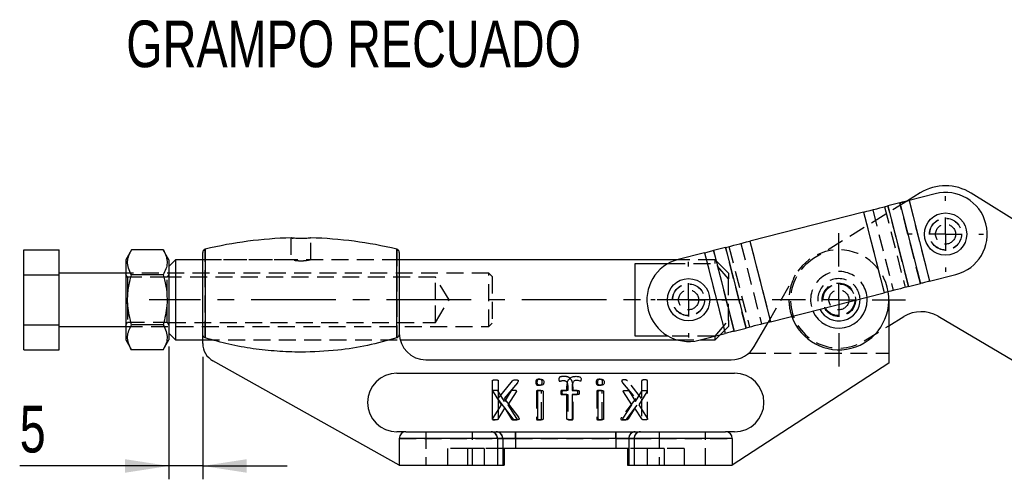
# Model space of a CAD drawing. Extents: x 28 to 393, y 15 to 279.
# Tile 1 of 18: x 29 to 103, y 15 to 50. Entities that reach past the tile are written whole.
import ezdxf

# ---------------------------------------------------------------- set-up
doc = ezdxf.new("R2010")
doc.units = 0
doc.linetypes.add('CENTERX2', pattern=[20.32, 12.7, -2.54, 2.54, -2.54])
doc.linetypes.add('HIDDEN', pattern=[1.905, 1.27, -0.635])
doc.layers.get('0').update_dxf_attribs({"linetype": 'CONTINUOUS'})
doc.styles.add('SLDTEXTSTYLE0', font='TXT', dxfattribs={"width": 0.75})
doc.dimstyles.new('SLDDIMSTYLE5', dxfattribs={"dimtxt": 3.5, "dimasz": 3.302, "dimexe": 0, "dimexo": 0.0625, "dimgap": 0.875, "dimtad": 1, "dimdec": 0, "dimlfac": 2, "dimrnd": 1e-09, "dimzin": 12, "dimtxsty": 'SLDTEXTSTYLE0', "dimsah": 1, "dimcen": 0.09, "dimazin": 3, "dimtfac": 1, "dimtmove": 0, "dimatfit": 3, "dimtolj": 1, "dimtzin": 12})

# ---------------------------------------------------------------- blocks, each defined once
blk = doc.blocks.new('_D_12')
at = {"color": 179, "linetype": 'CONTINUOUS'}
for p, q in [((40.16, 25.088), (40.16, 15.123)), ((42.693, 24.318), (42.693, 15.123)), ((40.16, 16.123), (28.954, 16.123)), ((42.693, 16.123), (40.16, 16.123)), ((42.693, 16.123), (49.043, 16.123))]:
    blk.add_line(p, q, dxfattribs=at)
for points in [[(40.16, 16.123), (36.858, 16.631), (36.858, 15.615)], [(42.693, 16.123), (45.995, 15.615), (45.995, 16.631)]]:
    blk.add_solid(points, dxfattribs=at)
at = {"color": 179, "linetype": 'CONTINUOUS', "insert": (28.954, 20.635, 0.05), "char_height": 3.5, "attachment_point": 1, "style": 'SLDTEXTSTYLE0'}
blk.add_mtext('5', dxfattribs=at)
blk = doc.blocks.new('SW_CENTERMARKSYMBOL_7')
at = {"color": 0, "linetype": 'CONTINUOUS'}
for p, q in [((0, 2.5), (0, 5)), ((0, 0), (0, 1.25)), ((-2.5, 0), (-5, 0)), ((0, 0), (-1.25, 0)), ((0, 0), (0, -1.25)), ((0, 0), (1.25, 0)), ((2.5, 0), (5, 0)), ((0, -2.5), (0, -5))]:
    blk.add_line(p, q, dxfattribs=at)
blk = doc.blocks.new('SW_CENTERMARKSYMBOL_8')
at = {"color": 0, "linetype": 'CONTINUOUS'}
for p, q in [((0, 2.5), (0, 2.8375)), ((0, 0), (0, 1.25)), ((-2.5, 0), (-2.8375, 0)), ((0, 0), (-1.25, 0)), ((0, 0), (0, -1.25)), ((0, 0), (1.25, 0)), ((2.5, 0), (2.8375, 0)), ((0, -2.5), (0, -2.8375))]:
    blk.add_line(p, q, dxfattribs=at)
blk = doc.blocks.new('SW_CENTERMARKSYMBOL_9')
at = {"color": 0, "linetype": 'CONTINUOUS'}
for p, q in [((0, 2.5), (0, 2.8375)), ((0, 0), (0, 1.25)), ((-2.5, 0), (-2.8375, 0)), ((0, 0), (-1.25, 0)), ((0, 0), (0, -1.25)), ((0, 0), (1.25, 0)), ((2.5, 0), (2.8375, 0)), ((0, -2.5), (0, -2.8375))]:
    blk.add_line(p, q, dxfattribs=at)

msp = doc.modelspace()

# ---------------------------------------------------------------- linework, layer by layer
at = {"color": 7, "linetype": 'CONTINUOUS'}
for p, q in [((96.5525, 36.5999), (95.5868, 36.0061)), ((97.6785, 36.54), (95.7076, 36.0369)), ((114.6269, 27.73), (100.3644, 36.5912)), ((95.0225, 35.862), (94.1276, 35.6336)), ((94.1276, 35.6336), (95.6733, 29.5778)), ((95.0225, 35.862), (96.5682, 29.8062)), ((95.7076, 36.0369), (97.2533, 29.9811)), ((92.2948, 35.1658), (83.7713, 32.9903)), ((92.2948, 35.1658), (93.8405, 29.11)), ((81.9385, 32.5225), (81.0436, 32.294)), ((81.9385, 32.5225), (83.4842, 26.4666)), ((83.7713, 32.9903), (85.317, 26.9344)), ((29.2604, 32.341), (31.9104, 32.341)), ((29.2604, 30.4646), (29.2604, 32.341)), ((31.9104, 30.4646), (31.9104, 32.341)), ((37.345, 32.341), (36.9104, 31.5882)), ((39.7258, 32.341), (37.345, 32.341)), ((40.1604, 31.5882), (39.7258, 32.341)), ((42.6934, 26.0625), (42.6934, 32.1419)), ((57.4437, 32.1419), (57.4437, 26.0625)), ((80.3584, 32.1192), (78.3876, 31.6161)), ((80.3584, 32.1192), (81.9041, 26.0633)), ((81.0436, 32.294), (82.5893, 26.2382)), ((36.9104, 31.5882), (36.9104, 25.5882)), ((40.6604, 31.5882), (40.1604, 31.0882)), ((40.1604, 31.5882), (40.1604, 25.5882)), ((42.6934, 31.5882), (40.6604, 31.5882)), ((40.6604, 31.5882), (40.6604, 28.5882)), ((78.2854, 31.5882), (57.4437, 31.5882)), ((75.1604, 31.3154), (77.6346, 31.3154)), ((75.1604, 25.861), (75.1604, 31.3154)), ((29.2604, 30.4646), (31.9104, 30.4646)), ((29.2604, 26.7118), (29.2604, 30.4646)), ((36.9104, 30.5882), (31.9104, 30.5882)), ((31.9104, 26.7118), (31.9104, 30.4646)), ((39.7258, 30.4646), (37.345, 30.4646)), ((97.2533, 29.9811), (99.2242, 30.4841)), ((95.6733, 29.5778), (96.5682, 29.8062)), ((85.317, 26.9344), (93.8405, 29.11)), ((40.6604, 28.5882), (40.6604, 25.5882)), ((92.5691, 28.5882), (92.5602, 28.7832)), ((94.1941, 28.5882), (94.1941, 23.8385)), ((97.8849, 27.3511), (107.5772, 21.6621)), ((29.2604, 26.7118), (31.9104, 26.7118)), ((29.2604, 24.8354), (29.2604, 26.7118)), ((31.9104, 24.8354), (31.9104, 26.7118)), ((39.7258, 26.7118), (37.345, 26.7118)), ((84.0935, 25.0886), (85.1319, 26.8872)), ((94.1941, 26.6386), (95.3098, 27.3247)), ((31.9104, 26.5882), (36.9104, 26.5882)), ((40.1604, 26.0882), (40.6604, 25.5882)), ((42.6934, 25.3181), (42.6934, 26.0625)), ((79.9333, 25.5603), (81.9041, 26.0633)), ((81.1604, 25.5882), (81.5435, 25.9713)), ((82.5893, 26.2382), (83.4842, 26.4666)), ((36.9104, 25.5882), (37.345, 24.8354)), ((39.7258, 24.8354), (40.1604, 25.5882)), ((40.6604, 25.5882), (42.6934, 25.5882)), ((57.5073, 25.5882), (78.2854, 25.5882)), ((77.6346, 25.861), (75.1604, 25.861)), ((80.0427, 25.5882), (81.1604, 25.5882)), ((81.1604, 25.861), (81.1116, 25.861)), ((81.1604, 25.5882), (81.1604, 25.861)), ((29.2604, 24.8354), (31.9104, 24.8354)), ((39.7258, 24.8354), (37.345, 24.8354)), ((57.4437, 16.1882), (43.4611, 24.0089)), ((59.4437, 24.0886), (82.3615, 24.0886)), ((94.1941, 23.8385), (82.4437, 16.1882)), ((57.2689, 23.0886), (82.6185, 23.0886)), ((64.4358, 19.657), (64.4358, 22.5095)), ((64.8769, 22.5095), (64.8769, 21.1887)), ((64.8769, 21.1887), (65.9427, 22.5095)), ((66.308, 22.3675), (65.3098, 21.1887)), ((67.8505, 19.6542), (67.8505, 21.7181)), ((68.2475, 21.7181), (68.2475, 19.6542)), ((69.7479, 21.7891), (70.0299, 21.7891)), ((70.0299, 21.4803), (69.7479, 21.4803)), ((70.0299, 21.7891), (70.0299, 22.0083)), ((70.0299, 19.6549), (70.0299, 21.4803)), ((70.4269, 22.0249), (70.4269, 21.7891)), ((70.4269, 21.7891), (70.8819, 21.7891)), ((70.8819, 21.4803), (70.4269, 21.4803)), ((70.4269, 21.4803), (70.4269, 19.6549)), ((72.3858, 19.6542), (72.3858, 21.7181)), ((72.7828, 21.7181), (72.7828, 19.6542)), ((74.8919, 20.7048), (74.2757, 21.6747)), ((74.692, 21.7298), (75.169, 20.9612)), ((75.169, 20.9612), (75.653, 21.7298)), ((76.03, 21.6747), (75.4179, 20.7158)), ((65.9847, 19.657), (64.8769, 21.1432)), ((64.8769, 21.1432), (64.8769, 19.657)), ((65.3098, 21.1887), (66.3845, 19.7783)), ((74.2405, 19.6977), (74.8919, 20.7048)), ((75.4179, 20.7158), (76.0645, 19.6977)), ((75.1387, 20.4663), (74.6382, 19.6473)), ((75.6412, 19.6473), (75.1387, 20.4663)), ((57.9437, 18.6882), (57.2689, 18.6882)), ((57.9437, 18.6882), (64.333, 18.6882)), ((64.333, 18.6882), (64.7294, 18.6882)), ((64.7294, 18.6882), (66.1783, 18.6882)), ((66.1783, 18.1882), (66.1783, 18.6882)), ((66.1783, 18.6882), (73.7092, 18.6882)), ((73.7092, 18.1882), (73.7092, 18.6882)), ((73.7092, 18.6882), (75.158, 18.6882)), ((75.158, 18.6882), (75.5544, 18.6882)), ((75.5544, 18.6882), (81.9437, 18.6882)), ((82.6185, 18.6882), (81.9437, 18.6882)), ((64.8159, 18.1882), (57.4437, 18.1882)), ((57.4437, 18.1882), (57.4437, 16.1882)), ((64.8159, 18.1882), (64.8159, 16.1882)), ((65.2123, 18.1882), (64.8159, 18.1882)), ((65.2123, 18.1882), (65.2123, 17.4382)), ((66.1783, 18.1882), (65.2123, 18.1882)), ((66.1783, 18.1882), (66.1783, 17.4382)), ((73.7092, 18.1882), (66.1783, 18.1882)), ((74.6751, 18.1882), (73.7092, 18.1882)), ((73.7092, 18.1882), (73.7092, 17.4382)), ((75.0715, 18.1882), (74.6751, 18.1882)), ((74.6751, 18.1882), (74.6751, 17.4382)), ((75.0715, 18.1882), (75.0715, 16.1882)), ((82.4437, 18.1882), (75.0715, 18.1882)), ((82.4437, 18.1882), (82.4437, 16.1882)), ((65.2123, 17.4382), (65.2123, 16.1882)), ((66.1783, 17.4382), (65.2123, 17.4382)), ((65.3145, 17.4382), (65.3145, 16.1882)), ((73.7092, 17.4382), (66.1783, 17.4382)), ((74.6751, 17.4382), (73.7092, 17.4382)), ((74.5729, 17.4382), (74.5729, 16.1882)), ((74.6751, 17.4382), (74.6751, 16.1882)), ((57.4437, 16.1882), (64.8159, 16.1882)), ((64.8159, 16.1882), (65.2123, 16.1882)), ((65.2123, 16.1882), (65.3145, 16.1882)), ((74.5729, 16.1882), (74.6751, 16.1882)), ((74.6751, 16.1882), (75.0715, 16.1882)), ((75.0715, 16.1882), (82.4437, 16.1882))]:
    msp.add_line(p, q, dxfattribs=at)
at = {"color": 7, "linetype": 'HIDDEN'}
for p, q in [((95.5868, 36.0061), (88.5453, 31.6761)), ((93.8749, 35.5691), (95.4206, 29.5133)), ((95.6733, 29.5778), (94.1276, 35.6336)), ((96.5682, 29.8062), (95.0225, 35.862)), ((95.7076, 36.0369), (97.2533, 29.9811)), ((92.2948, 35.1658), (93.8405, 29.11)), ((92.98, 35.3407), (94.5257, 29.2848)), ((49.3185, 33.2282), (49.3185, 31.5857)), ((49.4035, 33.2183), (49.4851, 33.2089)), ((50.8185, 31.5882), (50.8185, 33.2282)), ((83.4842, 26.4666), (81.9385, 32.5225)), ((82.1912, 32.587), (83.7369, 26.5311)), ((83.0861, 32.8154), (84.6318, 26.7595)), ((83.7713, 32.9903), (85.317, 26.9344)), ((42.8848, 25.7306), (42.8848, 32.385)), ((57.2523, 32.385), (57.2523, 25.7306)), ((80.3584, 32.1192), (81.9041, 26.0633)), ((82.5893, 26.2382), (81.0436, 32.294)), ((57.4437, 31.5882), (42.6934, 31.5882)), ((49.3285, 31.5882), (42.6934, 31.5882)), ((57.4437, 31.5882), (50.8185, 31.5882)), ((77.6346, 31.3154), (81.1604, 31.3154)), ((81.1604, 31.5882), (78.2854, 31.5882)), ((81.1604, 31.3154), (81.1604, 31.5882)), ((82.1604, 30.5882), (81.1604, 31.5882)), ((82.1604, 30.1494), (81.1604, 31.3154)), ((64.1604, 30.5882), (36.9104, 30.5882)), ((37.0559, 30.2757), (36.9104, 30.4835)), ((40.1604, 30.4835), (40.0149, 30.2757)), ((64.1604, 26.5882), (64.1604, 30.5882)), ((64.4104, 30.3382), (64.1604, 30.5882)), ((64.4104, 30.3382), (64.4104, 26.8382)), ((82.1604, 30.5882), (82.1604, 30.1494)), ((85.1319, 26.8872), (87.1965, 30.4632)), ((37.0559, 30.2757), (37.0559, 26.9007)), ((40.0149, 30.2757), (37.0559, 30.2757)), ((40.0149, 26.9007), (40.0149, 30.2757)), ((60.1604, 30.2882), (40.1604, 30.2882)), ((60.1604, 28.5882), (60.1604, 30.2882)), ((61.1819, 28.5882), (60.1604, 30.2882)), ((82.1604, 27.0269), (82.1604, 30.1494)), ((60.1604, 26.8882), (60.1604, 28.5882)), ((60.1604, 26.8882), (61.1819, 28.5882)), ((36.9104, 26.6929), (37.0559, 26.9007)), ((37.0559, 26.9007), (40.0149, 26.9007)), ((40.0149, 26.9007), (40.1604, 26.6929)), ((40.1604, 26.8882), (60.1604, 26.8882)), ((64.1604, 26.5882), (64.4104, 26.8382)), ((81.1604, 25.861), (82.1604, 27.0269)), ((82.1604, 27.0269), (82.1604, 26.5882)), ((92.343, 25.5003), (94.1941, 26.6386)), ((36.9104, 26.5882), (64.1604, 26.5882)), ((81.5435, 25.9713), (82.1604, 26.5882)), ((42.6934, 25.5882), (57.5073, 25.5882)), ((42.6934, 25.5882), (57.4997, 25.5882)), ((81.1116, 25.861), (77.6346, 25.861)), ((78.2854, 25.5882), (80.0427, 25.5882)), ((83.6839, 24.5882), (94.1941, 24.5882)), ((74.209, 22.3641), (75.2072, 21.1853)), ((75.6401, 21.1853), (74.5744, 22.5061)), ((75.6401, 22.5061), (75.6401, 21.1853)), ((76.0813, 19.6536), (76.0813, 22.5061)), ((64.487, 21.6713), (65.0991, 20.7125)), ((65.348, 20.9579), (64.8641, 21.7265)), ((65.825, 21.7265), (65.348, 20.9579)), ((65.6251, 20.7014), (66.2414, 21.6713)), ((67.7342, 21.7147), (67.7342, 19.6509)), ((68.1313, 19.6509), (68.1313, 21.7147)), ((70.0901, 21.7858), (69.6351, 21.7858)), ((69.6351, 21.4769), (70.0901, 21.4769)), ((70.0901, 22.0215), (70.0901, 21.7858)), ((70.0901, 21.4769), (70.0901, 19.6516)), ((70.4871, 21.7858), (70.4871, 22.005)), ((70.7691, 21.7858), (70.4871, 21.7858)), ((70.4871, 21.4769), (70.7691, 21.4769)), ((70.4871, 19.6516), (70.4871, 21.4769)), ((72.2695, 21.7147), (72.2695, 19.6509)), ((72.6666, 19.6509), (72.6666, 21.7147)), ((65.0991, 20.7125), (64.4525, 19.6943)), ((66.2765, 19.6943), (65.6251, 20.7014)), ((75.2072, 21.1853), (74.1325, 19.775)), ((74.5323, 19.6536), (75.6401, 21.1398)), ((75.6401, 21.1398), (75.6401, 19.6536)), ((64.8758, 19.644), (65.3783, 20.4629)), ((65.3783, 20.4629), (65.8788, 19.644)), ((59.4437, 18.6882), (59.4437, 16.1882)), ((62.9437, 16.1882), (62.9437, 18.6882)), ((66.1783, 18.6882), (66.1783, 18.1882)), ((73.7092, 18.6882), (73.7092, 18.1882)), ((76.9437, 18.6882), (76.9437, 16.1882)), ((80.4437, 16.1882), (80.4437, 18.6882)), ((57.4437, 18.1882), (64.8159, 18.1882)), ((64.8159, 18.1882), (65.2123, 18.1882)), ((64.8159, 18.1882), (64.8159, 16.1882)), ((65.2123, 18.1882), (66.1783, 18.1882)), ((65.2123, 18.1882), (65.2123, 17.4382)), ((66.1783, 18.1882), (73.7092, 18.1882)), ((66.1783, 18.1882), (66.1783, 17.4382)), ((73.7092, 18.1882), (74.6751, 18.1882)), ((73.7092, 18.1882), (73.7092, 17.4382)), ((74.6751, 18.1882), (75.0715, 18.1882)), ((74.6751, 18.1882), (74.6751, 17.4382)), ((75.0715, 18.1882), (82.4437, 18.1882)), ((75.0715, 18.1882), (75.0715, 16.1882)), ((61.0687, 17.4382), (61.0687, 16.1882)), ((62.5687, 17.4382), (61.0687, 17.4382)), ((63.8145, 17.4382), (62.5687, 17.4382)), ((62.5687, 17.4382), (62.5687, 16.1882)), ((63.8145, 17.4382), (63.8145, 16.1882)), ((65.2123, 17.4382), (63.8145, 17.4382)), ((65.2123, 17.4382), (65.2123, 16.1882)), ((76.0729, 17.4382), (74.6751, 17.4382)), ((74.6751, 17.4382), (74.6751, 16.1882)), ((76.0729, 16.1882), (76.0729, 17.4382)), ((77.3187, 17.4382), (76.0729, 17.4382)), ((77.3187, 17.4382), (77.3187, 16.1882)), ((78.8187, 17.4382), (77.3187, 17.4382)), ((78.8187, 17.4382), (78.8187, 16.1882))]:
    msp.add_line(p, q, dxfattribs=at)
at = {"color": 8, "linetype": 'CONTINUOUS'}
for p, q in [((42.8848, 32.385), (42.8848, 25.7306)), ((57.2523, 25.7306), (57.2523, 32.385))]:
    msp.add_line(p, q, dxfattribs=at)
at = {"color": 179, "linetype": 'CENTERX2', "ltscale": 0.5}
msp.add_line((83.1604, 28.5882), (38.6604, 28.5882), dxfattribs=at)
at = {"color": 7, "linetype": 'CONTINUOUS', "flags": 128}
for points in [[(92.2948, 35.1658), (92.5489, 35.2307), (92.8005, 35.2949), (93.0472, 35.3579), (93.2867, 35.419), (93.5166, 35.4777), (93.7348, 35.5334), (93.9391, 35.5855), (94.1276, 35.6336)], [(95.0225, 35.862), (95.093, 35.88), (95.1693, 35.8995), (95.2509, 35.9203), (95.3368, 35.9423), (95.4264, 35.9651), (95.5186, 35.9887), (95.6127, 36.0127), (95.7076, 36.0369)], [(81.9385, 32.5225), (82.127, 32.5706), (82.3313, 32.6227), (82.5494, 32.6784), (82.7794, 32.7371), (83.0189, 32.7982), (83.2656, 32.8612), (83.5172, 32.9254), (83.7713, 32.9903)], [(80.3584, 32.1192), (80.4534, 32.1434), (80.5475, 32.1674), (80.6397, 32.1909), (80.7292, 32.2138), (80.8152, 32.2357), (80.8967, 32.2566), (80.9731, 32.2761), (81.0436, 32.294)], [(95.6733, 29.5778), (95.4848, 29.5297), (95.2805, 29.4775), (95.0623, 29.4218), (94.8324, 29.3631), (94.5929, 29.302), (94.3462, 29.239), (94.0946, 29.1748), (93.8405, 29.11)], [(97.2533, 29.9811), (97.1584, 29.9568), (97.0643, 29.9328), (96.9721, 29.9093), (96.8825, 29.8864), (96.7966, 29.8645), (96.715, 29.8437), (96.6387, 29.8242), (96.5682, 29.8062)], [(85.317, 26.9344), (85.0629, 26.8696), (84.8113, 26.8053), (84.5646, 26.7424), (84.3251, 26.6812), (84.0951, 26.6225), (83.877, 26.5669), (83.6727, 26.5147), (83.4842, 26.4666)], [(82.5893, 26.2382), (82.5188, 26.2202), (82.4425, 26.2007), (82.3609, 26.1799), (82.2749, 26.158), (82.1854, 26.1351), (82.0932, 26.1116), (81.9991, 26.0876), (81.9041, 26.0633)]]:
    msp.add_lwpolyline(points, dxfattribs=at)
at = {"color": 7, "linetype": 'HIDDEN', "flags": 128}
msp.add_lwpolyline([(95.7076, 36.0369), (95.4536, 35.9721), (95.202, 35.9079), (95.0225, 35.862)], dxfattribs=at)
at = {"color": 7, "linetype": 'CONTINUOUS'}
for centre in [(98.4514, 33.512), (79.1604, 28.5882)]:
    msp.add_circle(centre, 1.5875, dxfattribs=at)
at = {"color": 7, "linetype": 'HIDDEN'}
for centre, radius in [((98.4514, 33.512), 1.2), ((98.4514, 33.512), 1.1906), ((98.4514, 33.512), 0.75), ((79.1604, 28.5882), 1.2), ((79.1604, 28.5882), 1.1906), ((90.4441, 28.5882), 1.25), ((90.4441, 28.5882), 1.2), ((90.4441, 28.5882), 1.1906), ((79.1604, 28.5882), 0.75), ((90.4441, 28.5882), 0.75)]:
    msp.add_circle(centre, radius, dxfattribs=at)
at = {"color": 7, "linetype": 'CONTINUOUS'}
for centre, radius, start, end in [((98.4514, 33.512), 3.625, 58.147615, 121.588442), ((98.4514, 33.512), 3.125, 284.318557, 104.318557), ((50.0685, 2.5698), 30.6684, 91.388957, 103.54676), ((50.0685, 2.5698), 30.6684, 76.45324, 88.610164), ((42.9434, 32.1419), 0.25, 103.54676, 180), ((57.1937, 32.1419), 0.25, 0, 76.45324), ((79.1604, 28.5882), 3.125, 104.318557, 284.318557), ((90.4441, 28.5882), 3.75, 199.434511, 9.202602), ((90.4441, 28.5882), 2.125, 203.372351, 0), ((90.4441, 28.5882), 1.5875, 206.478516, 2.158597), ((96.6193, 25.1951), 2.5, 59.588443, 121.588442), ((59.4437, 26.0886), 2, 180, 270), ((44.1934, 25.3181), 1.5, 180, 240.780754), ((82.3615, 26.0886), 2, 270, 330), ((57.2689, 20.8884), 2.2002, 90, 270), ((82.6185, 20.8884), 2.2002, 270, 90), ((57.9437, 18.1882), 0.5, 90, 180), ((64.3243, 18.1966), 0.4917, 359.024263, 88.989811), ((64.7207, 18.1966), 0.4917, 359.024263, 88.989811), ((75.1667, 18.1966), 0.4917, 91.010189, 180.975737), ((75.5631, 18.1966), 0.4917, 91.010189, 180.975737), ((81.9437, 18.1882), 0.5, 0, 90)]:
    msp.add_arc(centre, radius, start, end, dxfattribs=at)
at = {"color": 7, "linetype": 'HIDDEN'}
for centre, radius, start, end in [((90.4441, 28.5882), 3.75, 9.202602, 180), ((90.4441, 28.5882), 3.625, 121.588442, 301.588442), ((90.4441, 28.5882), 2.125, 5.264762, 203.372351), ((90.4441, 28.5882), 1.5875, 69.096293, 206.478516), ((90.4441, 28.5882), 1.5875, 2.158597, 69.096293), ((90.4441, 28.5882), 3.75, 180, 199.434511), ((64.3243, 18.1966), 0.4917, 359.024263, 88.989811), ((64.7207, 18.1966), 0.4917, 359.024263, 88.989811), ((75.1667, 18.1966), 0.4917, 91.010189, 180.975737), ((75.5631, 18.1966), 0.4917, 91.010189, 180.975737)]:
    msp.add_arc(centre, radius, start, end, dxfattribs=at)
at = {"color": 7, "linetype": 'CONTINUOUS'}
for points, knots in [([(49.4543, 33.212), (49.4111, 33.2173), (49.3326, 33.2269), (49.3273, 33.2278), (49.3249, 33.2282)], [0, 0, 0, 0, 0.5508901, 1, 1, 1, 1]), ([(50.8127, 33.2282), (50.8093, 33.2277), (50.8018, 33.2267), (50.691, 33.2123), (50.5127, 33.1942), (50.2814, 33.1796), (50.0266, 33.1755), (49.7786, 33.1834), (49.5811, 33.1984), (49.4914, 33.208), (49.4543, 33.212)], [0, 0, 0, 0, 0.11009479, 0.24220263, 0.37527616, 0.50908718, 0.64224021, 0.77435438, 0.90667511, 1, 1, 1, 1]), ([(37.345, 30.4646), (37.2612, 30.6274), (37.0917, 30.9567), (37.0297, 31.4445), (37.1207, 31.9108), (37.2698, 32.1967), (37.345, 32.341)], [0, 0, 0, 0, 0.26460233, 0.53494225, 0.76534025, 1, 1, 1, 1]), ([(39.7258, 32.341), (39.8096, 32.1781), (39.9791, 31.8489), (40.0412, 31.361), (39.9501, 30.8947), (39.801, 30.6088), (39.7258, 30.4646)], [0, 0, 0, 0, 0.26460213, 0.5349422, 0.7653402, 1, 1, 1, 1]), ([(37.345, 26.7118), (37.2289, 27.1894), (37.0368, 27.9792), (37.0547, 29.1247), (37.1881, 29.8951), (37.3102, 30.3382), (37.345, 30.4646)], [0, 0, 0, 0, 0.3856439, 0.6377491, 0.8966668, 1, 1, 1, 1]), ([(39.7258, 30.4646), (39.7606, 30.3382), (39.8806, 29.903), (40.0153, 29.133), (40.036, 27.9872), (39.842, 27.1894), (39.7258, 26.7118)], [0, 0, 0, 0, 0.1033335, 0.3558137, 0.6143542, 1, 1, 1, 1]), ([(37.345, 24.8354), (37.2612, 24.9983), (37.0917, 25.3275), (37.0297, 25.8153), (37.1207, 26.2817), (37.2698, 26.5675), (37.345, 26.7118)], [0, 0, 0, 0, 0.26460231, 0.53494222, 0.76534024, 1, 1, 1, 1]), ([(39.7258, 26.7118), (39.8096, 26.5489), (39.9791, 26.2197), (40.0412, 25.7319), (39.9501, 25.2656), (39.801, 24.9797), (39.7258, 24.8354)], [0, 0, 0, 0, 0.2646023, 0.5349422, 0.7653402, 1, 1, 1, 1]), ([(42.8848, 25.7306), (42.8606, 25.7416), (42.8123, 25.7636), (42.7507, 25.8343), (42.7029, 25.9349), (42.6966, 26.0185), (42.6934, 26.0625)], [0, 0, 0, 0, 0.1940098, 0.3867429, 0.6770934, 1, 1, 1, 1]), ([(57.4437, 26.0625), (57.4392, 26.0103), (57.4315, 25.9217), (57.3752, 25.8178), (57.3147, 25.7569), (57.2704, 25.7383), (57.2523, 25.7306)], [0, 0, 0, 0, 0.38219168, 0.64825865, 0.85560806, 1, 1, 1, 1]), ([(57.2523, 25.7306), (56.5294, 25.5264), (55.076, 25.1158), (52.6673, 24.7605), (50.3882, 24.635), (48.2665, 24.7086), (46.4605, 24.9021), (44.6558, 25.2175), (43.4751, 25.5596), (42.8848, 25.7306)], [0, 0, 0, 0, 0.1544694, 0.3105839, 0.4999494, 0.6235514, 0.7471481, 0.8735945, 1, 1, 1, 1]), ([(64.4358, 22.5095), (64.4373, 22.5202), (64.4396, 22.5363), (64.4551, 22.5516), (64.4832, 22.5663), (64.5515, 22.579), (64.6144, 22.5816), (64.6564, 22.5832)], [0, 0, 0, 0, 0.1241853, 0.1868169, 0.249532, 0.4996248, 1, 1, 1, 1]), ([(64.6564, 22.5832), (64.6984, 22.5816), (64.7614, 22.5792), (64.8296, 22.5664), (64.8579, 22.5519), (64.8729, 22.5362), (64.8753, 22.5201), (64.8769, 22.5095)], [0, 0, 0, 0, 0.5003875, 0.7506606, 0.8131292, 0.8758909, 1, 1, 1, 1]), ([(65.9427, 22.5095), (65.9597, 22.5277), (65.994, 22.5642), (66.0836, 22.5808), (66.1463, 22.5823), (66.1846, 22.5832)], [0, 0, 0, 0, 0.2778615, 0.558229, 1, 1, 1, 1]), ([(66.1846, 22.5832), (66.2226, 22.5818), (66.2796, 22.5796), (66.346, 22.5656), (66.3762, 22.5386), (66.3785, 22.5192), (66.3797, 22.5095)], [0, 0, 0, 0, 0.5011235, 0.7512686, 0.8754542, 1, 1, 1, 1]), ([(66.3797, 22.5095), (66.3721, 22.4801), (66.3583, 22.4274), (66.3235, 22.3859), (66.308, 22.3675)], [0, 0, 0, 0, 0.55673403, 1, 1, 1, 1]), ([(67.8064, 22.4047), (67.8073, 22.4289), (67.8091, 22.4772), (67.8265, 22.5496), (67.9064, 22.6272), (67.9914, 22.6273), (68.0511, 22.6274)], [0, 0, 0, 0, 0.1877967, 0.3751872, 0.5607599, 1, 1, 1, 1]), ([(68.0469, 22.1862), (68.0116, 22.1871), (67.9414, 22.1889), (67.8403, 22.2287), (67.8096, 22.3212), (67.8074, 22.3768), (67.8064, 22.4047)], [0, 0, 0, 0, 0.2815772, 0.5584059, 0.778572, 1, 1, 1, 1]), ([(68.2916, 22.4088), (68.2907, 22.3847), (68.2889, 22.3364), (68.2715, 22.2639), (68.1916, 22.1864), (68.1066, 22.1863), (68.0469, 22.1862)], [0, 0, 0, 0, 0.1877964, 0.375188, 0.5607602, 1, 1, 1, 1]), ([(68.0511, 22.6274), (68.0865, 22.6265), (68.1568, 22.6249), (68.2572, 22.5843), (68.2892, 22.4924), (68.2908, 22.4368), (68.2916, 22.4088)], [0, 0, 0, 0, 0.28153168, 0.55868915, 0.77849456, 1, 1, 1, 1]), ([(70.0299, 22.0083), (70.0336, 22.1244), (70.041, 22.3555), (70.1688, 22.6706), (70.4375, 22.8336), (70.6205, 22.8432), (70.7123, 22.8479)], [0, 0, 0, 0, 0.2814262, 0.5602907, 0.7793369, 1, 1, 1, 1]), ([(70.7413, 22.5391), (70.6825, 22.5336), (70.594, 22.5253), (70.5069, 22.4444), (70.4294, 22.2885), (70.4281, 22.142), (70.4269, 22.0249)], [0, 0, 0, 0, 0.2487451, 0.3741933, 0.4996318, 1, 1, 1, 1]), ([(70.7123, 22.8479), (70.7983, 22.8406), (70.9057, 22.8313), (71.0296, 22.7902), (71.0921, 22.724), (71.0901, 22.6566), (71.0887, 22.6115)], [0, 0, 0, 0, 0.5011248, 0.6267585, 0.7504715, 1, 1, 1, 1]), ([(71.0349, 22.4716), (70.9818, 22.4918), (70.8869, 22.5279), (70.7858, 22.5357), (70.7413, 22.5391)], [0, 0, 0, 0, 0.5599913, 1, 1, 1, 1]), ([(71.0887, 22.6115), (71.0873, 22.5841), (71.0853, 22.543), (71.0755, 22.4984), (71.064, 22.4809), (71.0525, 22.4726), (71.042, 22.472), (71.0349, 22.4716)], [0, 0, 0, 0, 0.5000369, 0.7500151, 0.8127745, 0.8753151, 1, 1, 1, 1]), ([(72.3416, 22.4047), (72.3426, 22.4289), (72.3444, 22.4772), (72.3618, 22.5496), (72.4417, 22.6272), (72.5267, 22.6273), (72.5864, 22.6274)], [0, 0, 0, 0, 0.1877966, 0.3751872, 0.5607598, 1, 1, 1, 1]), ([(72.5822, 22.1862), (72.5468, 22.1871), (72.4767, 22.1889), (72.3756, 22.2287), (72.3448, 22.3212), (72.3427, 22.3768), (72.3416, 22.4047)], [0, 0, 0, 0, 0.2815774, 0.558406, 0.7785721, 1, 1, 1, 1]), ([(72.8269, 22.4088), (72.826, 22.3847), (72.8242, 22.3364), (72.8068, 22.2639), (72.7269, 22.1864), (72.6419, 22.1863), (72.5822, 22.1862)], [0, 0, 0, 0, 0.1877965, 0.3751881, 0.5607606, 1, 1, 1, 1]), ([(72.5864, 22.6274), (72.6218, 22.6265), (72.6921, 22.6249), (72.7925, 22.5843), (72.8245, 22.4924), (72.8261, 22.4368), (72.8269, 22.4088)], [0, 0, 0, 0, 0.2815315, 0.558689, 0.7784945, 1, 1, 1, 1]), ([(67.8505, 21.7181), (67.8517, 21.7279), (67.8542, 21.7474), (67.8857, 21.7732), (67.952, 21.7871), (68.0094, 21.7883), (68.0476, 21.7891)], [0, 0, 0, 0, 0.1245241, 0.2487893, 0.4987805, 1, 1, 1, 1]), ([(68.0476, 21.7891), (68.0863, 21.7886), (68.1442, 21.7879), (68.2106, 21.7726), (68.2426, 21.7473), (68.2459, 21.7278), (68.2475, 21.7181)], [0, 0, 0, 0, 0.5015182, 0.7515313, 0.8761594, 1, 1, 1, 1]), ([(69.6769, 21.6333), (69.6777, 21.6649), (69.6789, 21.7123), (69.6977, 21.7667), (69.7239, 21.787), (69.7399, 21.7884), (69.7479, 21.7891)], [0, 0, 0, 0, 0.500706, 0.75003, 0.8749032, 1, 1, 1, 1]), ([(69.7479, 21.4803), (69.7401, 21.481), (69.7243, 21.4824), (69.6992, 21.5031), (69.6788, 21.5553), (69.6777, 21.6021), (69.6769, 21.6333)], [0, 0, 0, 0, 0.1249666, 0.2500643, 0.4989618, 1, 1, 1, 1]), ([(70.8819, 21.7891), (70.89, 21.7884), (70.9061, 21.787), (70.9316, 21.7657), (70.9537, 21.7131), (70.9553, 21.6652), (70.9564, 21.6333)], [0, 0, 0, 0, 0.1249254, 0.24991648, 0.49957423, 1, 1, 1, 1]), ([(70.9564, 21.6333), (70.9554, 21.6021), (70.9539, 21.5552), (70.9317, 21.5029), (70.9054, 21.4839), (70.8898, 21.4815), (70.8819, 21.4803)], [0, 0, 0, 0, 0.49909898, 0.75040284, 0.87323624, 1, 1, 1, 1]), ([(72.3858, 21.7181), (72.387, 21.7279), (72.3895, 21.7474), (72.421, 21.7732), (72.4873, 21.7871), (72.5447, 21.7883), (72.5829, 21.7891)], [0, 0, 0, 0, 0.1245242, 0.2487894, 0.4987807, 1, 1, 1, 1]), ([(72.5829, 21.7891), (72.6216, 21.7886), (72.6795, 21.7879), (72.7459, 21.7726), (72.7779, 21.7473), (72.7812, 21.7278), (72.7828, 21.7181)], [0, 0, 0, 0, 0.5015179, 0.7515313, 0.8761596, 1, 1, 1, 1]), ([(74.2757, 21.6747), (74.2696, 21.6852), (74.2577, 21.706), (74.2527, 21.7424), (74.2748, 21.7664), (74.3087, 21.7805), (74.3727, 21.7881), (74.4274, 21.7887), (74.4638, 21.7891)], [0, 0, 0, 0, 0.125324, 0.2490475, 0.3423094, 0.4363726, 0.6241856, 1, 1, 1, 1]), ([(74.4638, 21.7891), (74.5093, 21.7886), (74.5727, 21.7879), (74.658, 21.7744), (74.6807, 21.7446), (74.692, 21.7298)], [0, 0, 0, 0, 0.561456, 0.7815611, 1, 1, 1, 1]), ([(75.653, 21.7298), (75.6671, 21.7461), (75.6955, 21.7787), (75.7736, 21.7881), (75.8271, 21.7887), (75.8598, 21.7891)], [0, 0, 0, 0, 0.277553, 0.5580934, 1, 1, 1, 1]), ([(75.8598, 21.7891), (75.8948, 21.7884), (75.9473, 21.7874), (76.009, 21.7802), (76.0372, 21.7666), (76.0497, 21.7535), (76.0553, 21.7331), (76.0467, 21.7053), (76.0356, 21.6849), (76.03, 21.6747)], [0, 0, 0, 0, 0.3749673, 0.5621905, 0.6565801, 0.7035, 0.7502349, 0.874969, 1, 1, 1, 1]), ([(64.6564, 19.5832), (64.6144, 19.5852), (64.5514, 19.5882), (64.4784, 19.5994), (64.4412, 19.6248), (64.4376, 19.6463), (64.4358, 19.657)], [0, 0, 0, 0, 0.5007676, 0.7510824, 0.8755237, 1, 1, 1, 1]), ([(64.8769, 19.657), (64.8751, 19.6464), (64.8724, 19.6304), (64.8576, 19.6146), (64.8298, 19.5991), (64.761, 19.5876), (64.6982, 19.585), (64.6564, 19.5832)], [0, 0, 0, 0, 0.1242634, 0.1869895, 0.2495633, 0.4998112, 1, 1, 1, 1]), ([(66.2356, 19.5832), (66.1847, 19.5829), (66.1138, 19.5823), (66.0234, 19.6095), (65.9976, 19.6411), (65.9847, 19.657)], [0, 0, 0, 0, 0.5606562, 0.7802389, 1, 1, 1, 1]), ([(66.4404, 19.6611), (66.4394, 19.6509), (66.4374, 19.6304), (66.4068, 19.6004), (66.3356, 19.5869), (66.2756, 19.5847), (66.2356, 19.5832)], [0, 0, 0, 0, 0.1246982, 0.24852479, 0.49899369, 1, 1, 1, 1]), ([(66.3845, 19.7783), (66.3989, 19.7582), (66.4245, 19.7223), (66.4355, 19.6798), (66.4404, 19.6611)], [0, 0, 0, 0, 0.5618072, 1, 1, 1, 1]), ([(68.0476, 19.5832), (68.0092, 19.584), (67.9517, 19.5852), (67.8853, 19.5988), (67.8533, 19.6246), (67.8514, 19.6444), (67.8505, 19.6542)], [0, 0, 0, 0, 0.5009636, 0.7509622, 0.8753072, 1, 1, 1, 1]), ([(68.2475, 19.6542), (68.2462, 19.6444), (68.2436, 19.6246), (68.211, 19.5995), (68.1445, 19.5842), (68.0864, 19.5836), (68.0476, 19.5832)], [0, 0, 0, 0, 0.12397832, 0.24874493, 0.49879144, 1, 1, 1, 1]), ([(70.2284, 19.5832), (70.1898, 19.5838), (70.132, 19.5847), (70.0661, 19.6003), (70.0335, 19.6253), (70.0311, 19.645), (70.0299, 19.6549)], [0, 0, 0, 0, 0.5008964, 0.750601, 0.8751455, 1, 1, 1, 1]), ([(70.4269, 19.6549), (70.4258, 19.645), (70.4236, 19.6252), (70.3908, 19.6004), (70.325, 19.5848), (70.2671, 19.5838), (70.2284, 19.5832)], [0, 0, 0, 0, 0.1241593, 0.2490157, 0.4988764, 1, 1, 1, 1]), ([(72.5829, 19.5832), (72.5445, 19.584), (72.487, 19.5852), (72.4206, 19.5988), (72.3886, 19.6246), (72.3867, 19.6444), (72.3858, 19.6542)], [0, 0, 0, 0, 0.5009634, 0.7509621, 0.8753072, 1, 1, 1, 1]), ([(72.7828, 19.6542), (72.7815, 19.6444), (72.7789, 19.6246), (72.7463, 19.5995), (72.6798, 19.5842), (72.6217, 19.5836), (72.5829, 19.5832)], [0, 0, 0, 0, 0.1239783, 0.2487452, 0.4987916, 1, 1, 1, 1]), ([(74.4108, 19.5832), (74.3761, 19.5833), (74.324, 19.5835), (74.2641, 19.5948), (74.2321, 19.6094), (74.2146, 19.6351), (74.2225, 19.6685), (74.2345, 19.6879), (74.2405, 19.6977)], [0, 0, 0, 0, 0.3757545, 0.5635458, 0.6575511, 0.7504885, 0.8747082, 1, 1, 1, 1]), ([(74.6382, 19.6473), (74.623, 19.6292), (74.5922, 19.5927), (74.5054, 19.5855), (74.4467, 19.5841), (74.4108, 19.5832)], [0, 0, 0, 0, 0.2762111, 0.5573956, 1, 1, 1, 1]), ([(75.8763, 19.5832), (75.8291, 19.5835), (75.7634, 19.5838), (75.676, 19.6012), (75.6528, 19.632), (75.6412, 19.6473)], [0, 0, 0, 0, 0.5619095, 0.781696, 1, 1, 1, 1]), ([(76.0645, 19.6977), (76.0703, 19.6872), (76.0817, 19.6665), (76.0856, 19.6302), (76.0627, 19.6076), (76.0292, 19.5943), (75.9665, 19.5835), (75.9124, 19.5834), (75.8763, 19.5832)], [0, 0, 0, 0, 0.1253702, 0.2489492, 0.3422408, 0.4362997, 0.6241447, 1, 1, 1, 1])]:
    msp.add_open_spline(points, degree=3, knots=knots, dxfattribs=at)
at = {"color": 7, "linetype": 'HIDDEN'}
for points, knots in [([(50.8185, 31.5882), (50.8105, 31.5861), (50.7944, 31.582), (50.6695, 31.5531), (50.4837, 31.5199), (50.2476, 31.4948), (49.993, 31.4903), (49.7507, 31.5073), (49.5415, 31.5386), (49.3923, 31.5698), (49.3175, 31.5884), (49.3261, 31.5863), (49.3285, 31.5857)], [0, 0, 0, 0, 0.1051323, 0.2101903, 0.3171953, 0.4257585, 0.5321271, 0.6359402, 0.740827, 0.8486959, 0.9569029, 1, 1, 1, 1]), ([(67.9307, 22.624), (67.8952, 22.6232), (67.825, 22.6216), (67.7246, 22.581), (67.6925, 22.489), (67.6909, 22.4334), (67.6901, 22.4055)], [0, 0, 0, 0, 0.281532, 0.5586894, 0.7784946, 1, 1, 1, 1]), ([(67.6901, 22.4055), (67.691, 22.3813), (67.6929, 22.333), (67.7102, 22.2606), (67.7902, 22.183), (67.8751, 22.1829), (67.9348, 22.1828)], [0, 0, 0, 0, 0.1877964, 0.3751881, 0.5607601, 1, 1, 1, 1]), ([(68.1754, 22.4013), (68.1745, 22.4255), (68.1726, 22.4738), (68.1553, 22.5462), (68.0753, 22.6238), (67.9904, 22.6239), (67.9307, 22.624)], [0, 0, 0, 0, 0.1877967, 0.3751874, 0.5607599, 1, 1, 1, 1]), ([(67.9348, 22.1828), (67.9702, 22.1837), (68.0403, 22.1855), (68.1415, 22.2253), (68.1722, 22.3179), (68.1743, 22.3735), (68.1754, 22.4013)], [0, 0, 0, 0, 0.2815768, 0.5584049, 0.7785721, 1, 1, 1, 1]), ([(69.8047, 22.8446), (69.7188, 22.8372), (69.6113, 22.828), (69.4875, 22.7869), (69.4249, 22.7207), (69.427, 22.6532), (69.4283, 22.6081)], [0, 0, 0, 0, 0.50112481, 0.62675852, 0.75047154, 1, 1, 1, 1]), ([(69.4283, 22.6081), (69.4297, 22.5807), (69.4318, 22.5397), (69.4415, 22.495), (69.453, 22.4776), (69.4645, 22.4693), (69.4751, 22.4686), (69.4821, 22.4682)], [0, 0, 0, 0, 0.5000369, 0.7500152, 0.8127748, 0.8753153, 1, 1, 1, 1]), ([(69.4821, 22.4682), (69.5352, 22.4884), (69.6302, 22.5245), (69.7313, 22.5323), (69.7757, 22.5358)], [0, 0, 0, 0, 0.5599913, 1, 1, 1, 1]), ([(69.7757, 22.5358), (69.8345, 22.5302), (69.923, 22.5219), (70.0101, 22.4411), (70.0876, 22.2852), (70.089, 22.1387), (70.0901, 22.0215)], [0, 0, 0, 0, 0.2487451, 0.3741933, 0.4996324, 1, 1, 1, 1]), ([(70.4871, 22.005), (70.4834, 22.1211), (70.476, 22.3522), (70.3483, 22.6672), (70.0795, 22.8302), (69.8965, 22.8398), (69.8047, 22.8446)], [0, 0, 0, 0, 0.2814263, 0.5602905, 0.7793369, 1, 1, 1, 1]), ([(72.466, 22.624), (72.4305, 22.6232), (72.3602, 22.6216), (72.2598, 22.581), (72.2278, 22.489), (72.2262, 22.4334), (72.2254, 22.4055)], [0, 0, 0, 0, 0.2815319, 0.5586893, 0.7784946, 1, 1, 1, 1]), ([(72.2254, 22.4055), (72.2263, 22.3813), (72.2282, 22.333), (72.2455, 22.2606), (72.3255, 22.183), (72.4104, 22.1829), (72.4701, 22.1828)], [0, 0, 0, 0, 0.1877964, 0.3751878, 0.5607602, 1, 1, 1, 1]), ([(72.7107, 22.4013), (72.7097, 22.4255), (72.7079, 22.4738), (72.6906, 22.5462), (72.6106, 22.6238), (72.5257, 22.6239), (72.466, 22.624)], [0, 0, 0, 0, 0.1877966, 0.3751873, 0.5607596, 1, 1, 1, 1]), ([(72.4701, 22.1828), (72.5055, 22.1837), (72.5756, 22.1855), (72.6768, 22.2253), (72.7075, 22.3179), (72.7096, 22.3735), (72.7107, 22.4013)], [0, 0, 0, 0, 0.2815768, 0.5584049, 0.7785721, 1, 1, 1, 1]), ([(74.3324, 22.5799), (74.2944, 22.5784), (74.2375, 22.5762), (74.171, 22.5622), (74.1408, 22.5352), (74.1385, 22.5158), (74.1373, 22.5061)], [0, 0, 0, 0, 0.5011244, 0.7512685, 0.8754562, 1, 1, 1, 1]), ([(74.1373, 22.5061), (74.145, 22.4768), (74.1587, 22.4241), (74.1936, 22.3825), (74.209, 22.3641)], [0, 0, 0, 0, 0.5567336, 1, 1, 1, 1]), ([(74.5744, 22.5061), (74.5573, 22.5243), (74.523, 22.5609), (74.4335, 22.5774), (74.3708, 22.5789), (74.3324, 22.5799)], [0, 0, 0, 0, 0.2778618, 0.5582295, 1, 1, 1, 1]), ([(75.8607, 22.5799), (75.8187, 22.5783), (75.7557, 22.5758), (75.6874, 22.563), (75.6591, 22.5485), (75.6441, 22.5328), (75.6417, 22.5168), (75.6401, 22.5061)], [0, 0, 0, 0, 0.5003875, 0.7506606, 0.8131292, 0.8758909, 1, 1, 1, 1]), ([(76.0813, 22.5061), (76.0797, 22.5168), (76.0774, 22.533), (76.062, 22.5482), (76.0339, 22.5629), (75.9655, 22.5757), (75.9026, 22.5782), (75.8607, 22.5799)], [0, 0, 0, 0, 0.1241853, 0.1868169, 0.249532, 0.4996248, 1, 1, 1, 1]), ([(64.6573, 21.7858), (64.6223, 21.7851), (64.5697, 21.784), (64.5081, 21.7769), (64.4799, 21.7632), (64.4673, 21.7502), (64.4617, 21.7298), (64.4703, 21.7019), (64.4815, 21.6815), (64.487, 21.6713)], [0, 0, 0, 0, 0.374969, 0.5621927, 0.6565815, 0.7035003, 0.7502368, 0.8749689, 1, 1, 1, 1]), ([(64.8641, 21.7265), (64.8499, 21.7427), (64.8215, 21.7753), (64.7434, 21.7848), (64.69, 21.7854), (64.6573, 21.7858)], [0, 0, 0, 0, 0.2775536, 0.5580925, 1, 1, 1, 1]), ([(66.0532, 21.7858), (66.0077, 21.7853), (65.9444, 21.7846), (65.859, 21.771), (65.8363, 21.7413), (65.825, 21.7265)], [0, 0, 0, 0, 0.5614567, 0.7815598, 1, 1, 1, 1]), ([(66.2414, 21.6713), (66.2474, 21.6818), (66.2594, 21.7026), (66.2643, 21.739), (66.2422, 21.763), (66.2083, 21.7771), (66.1443, 21.7848), (66.0896, 21.7854), (66.0532, 21.7858)], [0, 0, 0, 0, 0.12532407, 0.2490476, 0.34230948, 0.43637344, 0.6241862, 1, 1, 1, 1]), ([(67.9341, 21.7858), (67.8955, 21.7853), (67.8376, 21.7846), (67.7711, 21.7692), (67.7391, 21.7439), (67.7358, 21.7245), (67.7342, 21.7147)], [0, 0, 0, 0, 0.5015189, 0.7515324, 0.876161, 1, 1, 1, 1]), ([(68.1313, 21.7147), (68.13, 21.7245), (68.1275, 21.744), (68.096, 21.7698), (68.0297, 21.7837), (67.9724, 21.7849), (67.9341, 21.7858)], [0, 0, 0, 0, 0.124524, 0.2487888, 0.4987805, 1, 1, 1, 1]), ([(69.6351, 21.7858), (69.6271, 21.785), (69.611, 21.7836), (69.5854, 21.7623), (69.5633, 21.7097), (69.5617, 21.6619), (69.5607, 21.63)], [0, 0, 0, 0, 0.1249256, 0.2499183, 0.4995739, 1, 1, 1, 1]), ([(69.5607, 21.63), (69.5616, 21.5988), (69.5631, 21.5518), (69.5853, 21.4995), (69.6117, 21.4806), (69.6272, 21.4782), (69.6351, 21.4769)], [0, 0, 0, 0, 0.4990989, 0.7504027, 0.8732361, 1, 1, 1, 1]), ([(70.8401, 21.63), (70.8393, 21.6616), (70.8381, 21.7089), (70.8194, 21.7633), (70.7931, 21.7837), (70.7771, 21.7851), (70.7691, 21.7858)], [0, 0, 0, 0, 0.5007059, 0.75003, 0.8749032, 1, 1, 1, 1]), ([(70.7691, 21.4769), (70.777, 21.4776), (70.7928, 21.479), (70.8178, 21.4998), (70.8382, 21.552), (70.8393, 21.5987), (70.8401, 21.63)], [0, 0, 0, 0, 0.1249667, 0.2500643, 0.4989618, 1, 1, 1, 1]), ([(72.4694, 21.7858), (72.4308, 21.7853), (72.3729, 21.7846), (72.3064, 21.7692), (72.2744, 21.7439), (72.2711, 21.7245), (72.2695, 21.7147)], [0, 0, 0, 0, 0.5015189, 0.7515324, 0.876161, 1, 1, 1, 1]), ([(72.6666, 21.7147), (72.6653, 21.7245), (72.6628, 21.744), (72.6313, 21.7698), (72.565, 21.7837), (72.5077, 21.7849), (72.4694, 21.7858)], [0, 0, 0, 0, 0.1245242, 0.2487886, 0.4987808, 1, 1, 1, 1]), ([(64.4525, 19.6943), (64.4468, 19.6839), (64.4353, 19.6631), (64.4314, 19.6269), (64.4543, 19.6042), (64.4878, 19.5909), (64.5505, 19.5802), (64.6047, 19.58), (64.6407, 19.5799)], [0, 0, 0, 0, 0.125369, 0.2489483, 0.3422397, 0.4362984, 0.6241455, 1, 1, 1, 1]), ([(65.8788, 19.644), (65.8941, 19.6259), (65.9249, 19.5893), (66.0116, 19.5821), (66.0703, 19.5807), (66.1063, 19.5799)], [0, 0, 0, 0, 0.2762109, 0.5573941, 1, 1, 1, 1]), ([(66.1063, 19.5799), (66.141, 19.58), (66.193, 19.5801), (66.253, 19.5914), (66.2849, 19.606), (66.3025, 19.6318), (66.2946, 19.6652), (66.2826, 19.6846), (66.2765, 19.6943)], [0, 0, 0, 0, 0.3757542, 0.5635457, 0.6575515, 0.750489, 0.8747087, 1, 1, 1, 1]), ([(67.7342, 19.6509), (67.7355, 19.641), (67.7381, 19.6213), (67.7708, 19.5961), (67.8372, 19.5809), (67.8953, 19.5803), (67.9341, 19.5799)], [0, 0, 0, 0, 0.12397774, 0.24874411, 0.4987909, 1, 1, 1, 1]), ([(67.9341, 19.5799), (67.9725, 19.5806), (68.03, 19.5818), (68.0964, 19.5955), (68.1284, 19.6212), (68.1303, 19.641), (68.1313, 19.6509)], [0, 0, 0, 0, 0.5009638, 0.7509629, 0.8753073, 1, 1, 1, 1]), ([(70.0901, 19.6516), (70.0912, 19.6417), (70.0934, 19.6219), (70.1262, 19.597), (70.1921, 19.5814), (70.25, 19.5805), (70.2886, 19.5799)], [0, 0, 0, 0, 0.1241603, 0.2490159, 0.4988766, 1, 1, 1, 1]), ([(70.2886, 19.5799), (70.3272, 19.5805), (70.385, 19.5814), (70.4509, 19.5969), (70.4835, 19.6219), (70.4859, 19.6417), (70.4871, 19.6516)], [0, 0, 0, 0, 0.5008962, 0.7506008, 0.8751445, 1, 1, 1, 1]), ([(72.2695, 19.6509), (72.2708, 19.641), (72.2734, 19.6213), (72.3061, 19.5961), (72.3725, 19.5809), (72.4306, 19.5803), (72.4694, 19.5799)], [0, 0, 0, 0, 0.12397742, 0.24874448, 0.49879114, 1, 1, 1, 1]), ([(72.4694, 19.5799), (72.5078, 19.5806), (72.5653, 19.5818), (72.6317, 19.5955), (72.6637, 19.6212), (72.6656, 19.641), (72.6666, 19.6509)], [0, 0, 0, 0, 0.5009634, 0.7509634, 0.8753072, 1, 1, 1, 1]), ([(74.1325, 19.775), (74.1181, 19.7548), (74.0926, 19.7189), (74.0815, 19.6764), (74.0767, 19.6578)], [0, 0, 0, 0, 0.5618086, 1, 1, 1, 1]), ([(74.0767, 19.6578), (74.0777, 19.6475), (74.0796, 19.6271), (74.1102, 19.597), (74.1814, 19.5835), (74.2414, 19.5813), (74.2814, 19.5799)], [0, 0, 0, 0, 0.1246979, 0.2485244, 0.49899311, 1, 1, 1, 1]), ([(74.2814, 19.5799), (74.3324, 19.5795), (74.4033, 19.579), (74.4936, 19.6061), (74.5194, 19.6378), (74.5323, 19.6536)], [0, 0, 0, 0, 0.5606565, 0.7802388, 1, 1, 1, 1])]:
    msp.add_open_spline(points, degree=3, knots=knots, dxfattribs=at)

# ---------------------------------------------------------------- block references
at = {"color": 179, "linetype": 'CONTINUOUS'}
for name, p in [('SW_CENTERMARKSYMBOL_8', (98.4514, 33.512)), ('SW_CENTERMARKSYMBOL_7', (90.4441, 28.5882)), ('SW_CENTERMARKSYMBOL_9', (79.1604, 28.5882))]:
    msp.add_blockref(name, p, dxfattribs=at)

# ---------------------------------------------------------------- texts
at = {"color": 179, "linetype": 'CONTINUOUS', "insert": (36.9541, 49.5369), "char_height": 3.5, "attachment_point": 1, "style": 'SLDTEXTSTYLE0'}
msp.add_mtext('GRAMPO RECUADO', dxfattribs=at)

# ---------------------------------------------------------------- dimensions: what is measured, and where the dimension line sits
at = {"color": 179, "linetype": 'CONTINUOUS'}
dim = msp.add_linear_dim(base=(40.1604, 16.1228), p1=(42.6934, 25.3181), p2=(40.1604, 26.0882), dimstyle='SLDDIMSTYLE5', dxfattribs=at)
dim.commit()
dim.dimension.update_dxf_attribs({"geometry": '_D_12', "text_midpoint": (31.6686, 16.1228), "dimtype": 160})

doc.saveas('drawing.dxf')
